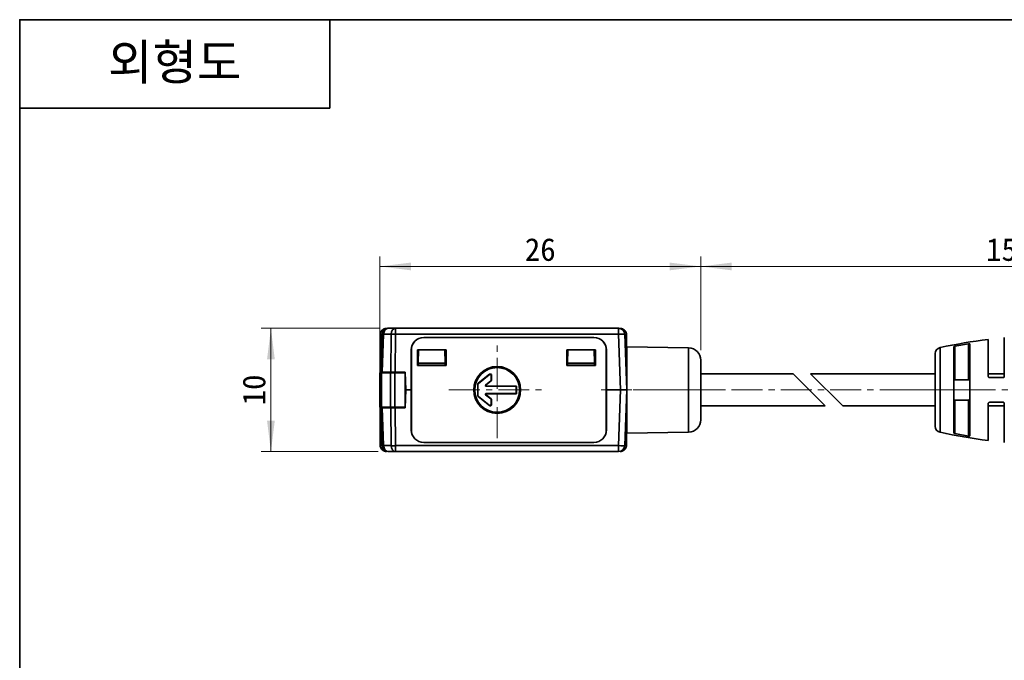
# Model space of a CAD drawing. Header units: millimetres. Extents: x 0 to 151, y 0 to 107.
# Tile 2 of 5: x 0 to 80, y 55 to 107. Entities that reach past the tile are written whole.
import ezdxf

# ---------------------------------------------------------------- set-up
doc = ezdxf.new("R2010")
doc.units = ezdxf.units.MM
doc.linetypes.add('CENTERX2', pattern=[4, 2.5, -0.5, 0.5, -0.5])
doc.layers.get('0').update_dxf_attribs({"lineweight": 0})
for name, color, linetype, lineweight in [('Dimension Layer', 3, 'Continuous', 18), ('외형선', 7, 'Continuous', 35), ('중심선2', 1, 'CENTERX2', 15)]:
    doc.layers.add(name, color=color, linetype=linetype, lineweight=lineweight)
doc.dimstyles.new('ISO-25', dxfattribs={"dimscale": 0.8, "dimtxt": 2.3, "dimasz": 3.15, "dimexe": 1, "dimexo": 1, "dimgap": 0.5, "dimtad": 1, "dimdec": 8, "dimdsep": 46, "dimtxsty": 'Standard', "dimblk": '_CAXARROW', "dimcen": 2.5, "dimdle": 6.3, "dimclrd": 1, "dimclre": 1, "dimclrt": 2, "dimadec": 8, "dimazin": 2, "dimtfac": 0.8, "dimtdec": 8, "dimtmove": 0, "dimatfit": 3, "dimfxl": 0, "dimarcsym": 0})

# ---------------------------------------------------------------- blocks, each defined once
blk = doc.blocks.new('*X6')
at = {"layer": 'Dimension Layer', "linetype": 'Continuous'}
for points in [[(29.185, 86.624), (31.705, 86.939), (31.705, 86.309)], [(55.185, 86.624), (52.665, 86.939), (52.665, 86.309)]]:
    blk.add_hatch(color=1, dxfattribs=at).paths.add_polyline_path(points, flags=0)
at = {"layer": 'Dimension Layer', "color": 1, "linetype": 'Continuous'}
for p, q in [((29.185, 77.412), (29.185, 87.424)), ((55.185, 79.825), (55.185, 87.424)), ((29.185, 86.624), (55.185, 86.624))]:
    blk.add_line(p, q, dxfattribs=at)
at = {"layer": 'Dimension Layer', "color": 2, "insert": (42.185, 87.982), "char_height": 1.84, "width": 5.08759, "attachment_point": 5}
blk.add_mtext('26', dxfattribs=at)
blk = doc.blocks.new('_CAXARROW')
blk.add_hatch(color=0).paths.add_polyline_path([(0, 0), (-1, 0.125), (-1, -0.125)], flags=0)
blk = doc.blocks.new('*X7')
at = {"layer": 'Dimension Layer', "linetype": 'Continuous'}
for points in [[(55.185, 86.624), (57.705, 86.939), (57.705, 86.309)], [(105.185, 86.624), (102.665, 86.939), (102.665, 86.309)]]:
    blk.add_hatch(color=1, dxfattribs=at).paths.add_polyline_path(points, flags=0)
at = {"layer": 'Dimension Layer', "color": 1, "linetype": 'Continuous'}
for p, q in [((55.185, 79.825), (55.185, 87.424)), ((105.185, 80.712), (105.185, 87.424)), ((55.185, 86.624), (105.185, 86.624))]:
    blk.add_line(p, q, dxfattribs=at)
at = {"layer": 'Dimension Layer', "color": 2, "insert": (80.185, 87.982), "char_height": 1.84, "width": 7.52402, "attachment_point": 5}
blk.add_mtext('150', dxfattribs=at)
blk = doc.blocks.new('*X8')
at = {"layer": 'Dimension Layer', "linetype": 'Continuous'}
for points in [[(20.357, 81.612), (20.042, 79.092), (20.672, 79.092)], [(20.357, 71.612), (20.042, 74.132), (20.672, 74.132)]]:
    blk.add_hatch(color=1, dxfattribs=at).paths.add_polyline_path(points, flags=0)
at = {"layer": 'Dimension Layer', "color": 1, "linetype": 'Continuous'}
for p, q in [((29.121, 81.612), (19.557, 81.612)), ((20.357, 71.612), (20.357, 81.612)), ((29.043, 71.612), (19.557, 71.612))]:
    blk.add_line(p, q, dxfattribs=at)
at = {"layer": 'Dimension Layer', "color": 2, "insert": (18.999, 76.612), "char_height": 1.84, "width": 4.76253, "attachment_point": 5, "rotation": 90}
blk.add_mtext('10', dxfattribs=at)

msp = doc.modelspace()

# ---------------------------------------------------------------- linework, layer by layer
at = {"layer": '외형선'}
for p, q in [((25.1312544, 106.62832224), (25.1312544, 99.44796384)), ((0, 99.44796384), (25.1312544, 99.44796384)), ((29.70288122, 81.59658295), (29.72087865, 81.59658295)), ((30.46015354, 81.61230529), (29.8452778, 81.61230529)), ((30.46015354, 81.61230529), (30.46015354, 81.12975504)), ((30.46015354, 81.61230529), (48.53038133, 81.61230529)), ((48.53038133, 81.12975504), (48.53038133, 81.61230529)), ((48.65478049, 81.59658295), (48.67277791, 81.59658295)), ((29.20355191, 78.01230529), (29.20355191, 81.09725363)), ((29.34558239, 81.12975504), (29.23846468, 78.06230529)), ((29.38482208, 78.06230529), (29.49193979, 81.12975504)), ((30.10681553, 81.12975504), (29.49193979, 81.12975504)), ((30.10681553, 81.12975504), (30.06244592, 78.06230529)), ((30.41578394, 78.06230529), (30.46015354, 81.12975504)), ((48.53038133, 81.12975504), (30.46015354, 81.12975504)), ((32.73776132, 80.86407741), (32.73782957, 80.86230529)), ((32.73776132, 80.86407741), (46.53789776, 80.86407741)), ((32.73782957, 80.86230529), (46.53782957, 80.86230529)), ((46.53782957, 80.86230529), (46.53789776, 80.86407741)), ((48.53038133, 81.12975504), (48.68813415, 76.61230529)), ((49.18782956, 76.61230529), (49.03007675, 81.12975504)), ((49.17210723, 81.09725363), (49.17210723, 78.91230529)), ((78.48782957, 77.71230529), (78.48782957, 80.71446515)), ((79.78782957, 80.86419493), (79.78782957, 77.7122706)), ((31.7334658, 76.61230529), (31.7354442, 79.85800747)), ((31.73782957, 79.86230529), (31.73544205, 79.86230529)), ((31.73782957, 73.36230529), (31.73782957, 79.86230529)), ((32.22661194, 79.87092558), (32.22680534, 78.60127939)), ((32.23782957, 79.85970966), (32.22661194, 79.87092558)), ((32.22661194, 79.87092558), (34.54904719, 79.87092558)), ((32.23782957, 78.61230529), (32.23782957, 79.85970966)), ((32.23782957, 79.85970966), (34.53782957, 79.85970966)), ((32.31607899, 79.85970966), (32.29732877, 78.78551037)), ((34.47833037, 78.78551037), (34.45958015, 79.85970966)), ((34.48782957, 79.26230529), (34.48782957, 79.85970966)), ((34.53782957, 79.85970966), (34.54904719, 79.87092558)), ((34.53782957, 79.85970966), (34.53782957, 78.61230529)), ((34.54904719, 79.87092558), (34.5488538, 78.60127939)), ((44.32661194, 79.87092558), (46.64904719, 79.87092558)), ((44.32661194, 79.87092558), (44.32680534, 78.60127938)), ((44.33782957, 79.85970966), (44.32661194, 79.87092558)), ((44.33782957, 78.61230529), (44.33782957, 79.85970966)), ((44.33782957, 79.85970966), (46.63782957, 79.85970966)), ((44.41607899, 79.85970966), (44.39732877, 78.78551037)), ((46.57833037, 78.78551037), (46.55958015, 79.85970966)), ((46.63782957, 79.85970966), (46.64904719, 79.87092558)), ((46.63782957, 79.85970966), (46.63782957, 78.61230529)), ((46.64904719, 79.87092558), (46.6488538, 78.60127939)), ((47.54021372, 79.86230529), (47.53782957, 79.86230529)), ((47.53782957, 79.86230529), (47.53782957, 73.36230529)), ((47.54021362, 79.86015924), (47.54219333, 76.61230529)), ((54.20528197, 80.02472533), (49.18782957, 80.11230529)), ((49.18782957, 80.11230529), (49.18782957, 76.61230529)), ((54.20528197, 76.61230529), (54.20528197, 80.02472533)), ((74.58368413, 76.61233619), (74.58368413, 80.04833655)), ((75.68782957, 73.12381778), (75.68783024, 80.10077746)), ((75.78782775, 80.15027432), (75.78783008, 77.44296767)), ((76.88782957, 77.44296767), (76.88782984, 80.34963601)), ((76.98782957, 80.3383123), (76.98783135, 72.88631539)), ((32.23782957, 79.26230529), (32.30565126, 79.26230529)), ((34.47000788, 79.26230529), (34.48782957, 79.26230529)), ((34.53782957, 79.26230529), (34.48782957, 79.26230529)), ((44.33782957, 79.26230529), (44.40565126, 79.26230529)), ((46.57000788, 79.26230529), (46.63782957, 79.26230529)), ((55.18782957, 76.61241055), (55.18782957, 79.02487763)), ((74.18782957, 79.55930308), (74.18782957, 76.57010951)), ((32.22680534, 78.60127939), (32.23782957, 78.61230529)), ((34.5488538, 78.60127939), (32.22680534, 78.60127939)), ((34.53782957, 78.61230529), (32.23782957, 78.61230529)), ((32.29446461, 78.62142251), (32.29430546, 78.61230529)), ((32.29732877, 78.78551037), (32.29446461, 78.62142251)), ((34.48119453, 78.62142251), (32.29446461, 78.62142251)), ((34.47833037, 78.78551037), (32.29732877, 78.78551037)), ((34.47833037, 78.78551037), (34.48119453, 78.62142251)), ((34.48135367, 78.61230529), (34.48119453, 78.62142251)), ((34.53782957, 78.61230529), (34.5488538, 78.60127939)), ((44.33782957, 78.61230529), (44.32680534, 78.60127938)), ((46.6488538, 78.60127939), (44.32680534, 78.60127938)), ((46.63782957, 78.61230529), (44.33782957, 78.61230529)), ((44.39446461, 78.62142251), (44.39430546, 78.61230529)), ((44.39732877, 78.78551037), (44.39446461, 78.62142251)), ((46.58119453, 78.62142251), (44.39446461, 78.62142251)), ((46.57833037, 78.78551037), (44.39732877, 78.78551037)), ((46.57833037, 78.78551037), (46.58119453, 78.62142251)), ((46.58135367, 78.61230529), (46.58119453, 78.62142251)), ((46.63782957, 78.61230529), (46.6488538, 78.60127939)), ((49.18782957, 78.91230529), (49.1075118, 78.91230529)), ((29.1852323, 75.21230529), (29.1852323, 78.01230529)), ((29.33167891, 78.01230529), (29.1852323, 78.01230529)), ((29.23846468, 78.06230529), (29.23671865, 78.01230529)), ((29.23846468, 78.06230529), (29.38482208, 78.06230529)), ((29.33167891, 78.01230529), (29.33167891, 75.21230529)), ((30.03878569, 78.01230529), (29.33167891, 78.01230529)), ((29.38482208, 78.06230529), (30.06244592, 78.06230529)), ((29.6852323, 78.01230529), (29.6852323, 78.06230529)), ((29.83167891, 78.06230529), (29.83167891, 78.01230529)), ((30.03878569, 75.21230529), (30.03878569, 78.01230529)), ((30.39233908, 78.01230529), (30.03878569, 78.01230529)), ((30.06244592, 78.06230529), (30.41578394, 78.06230529)), ((30.23878569, 78.01230529), (30.23878569, 78.06230529)), ((30.39233908, 78.01230529), (30.39233908, 75.21230529)), ((31.23425645, 78.01230529), (30.39233908, 78.01230529)), ((31.24884721, 78.06230529), (30.41578394, 78.06230529)), ((30.59233908, 78.06230529), (30.59233908, 78.01230529)), ((30.9852323, 78.01230529), (30.9852323, 78.06230529)), ((31.02745722, 78.06230529), (31.02847768, 78.01230529)), ((31.23425645, 75.21230529), (31.23425645, 78.01230529)), ((31.24884721, 78.06230529), (31.28861752, 76.61230529)), ((38.07291942, 77.88273737), (37.15787682, 77.15070329)), ((37.1753372, 77.14231139), (38.05545904, 77.84640886)), ((38.07291942, 77.88273737), (38.05545904, 77.84640886)), ((38.21782957, 77.76836955), (38.23528995, 77.80469806)), ((38.21782957, 77.76836955), (38.21782957, 77.42433849)), ((38.21782957, 77.42433849), (38.23528995, 77.4159466)), ((38.23528995, 77.80469806), (38.23528995, 77.4159466)), ((62.68072279, 77.91230529), (55.18782957, 77.91230529)), ((62.68072279, 77.91230529), (65.28072279, 75.31230529)), ((64.09493635, 77.91230529), (66.69493635, 75.31230529)), ((74.18782957, 77.91230529), (64.09493635, 77.91230529)), ((75.78783008, 77.44296767), (76.88782957, 77.44296767)), ((79.78782957, 77.91230529), (78.48782957, 77.91230529)), ((31.23425645, 76.61230529), (31.28861752, 76.61230529)), ((31.24884721, 75.16230529), (31.28861752, 76.61230529)), ((31.7334658, 76.61230529), (31.28861752, 76.61230529)), ((31.73544551, 73.36445139), (31.7334658, 76.61230529)), ((37.13782957, 77.06427208), (37.12036918, 77.07266398)), ((37.12036918, 76.1519466), (37.12036918, 77.07266398)), ((37.13782957, 76.16033849), (37.13782957, 77.06427208)), ((37.1753372, 77.14231139), (37.15787682, 77.15070329)), ((38.18032194, 77.34629918), (37.74906606, 77.00129448)), ((37.7988418, 77.01875487), (37.74906606, 77.00129448)), ((37.78028179, 76.91230529), (37.83005752, 76.92976567)), ((37.78028179, 76.91230529), (40.23782957, 76.91230529)), ((37.7988418, 77.01875487), (38.19778232, 77.33790729)), ((37.83005752, 76.92976567), (40.25528995, 76.92976567)), ((38.18032194, 77.34629918), (38.19778232, 77.33790729)), ((40.23782957, 76.91230529), (40.25528995, 76.92976567)), ((40.23782957, 76.91230529), (40.23782957, 76.31230529)), ((40.25528995, 76.92976567), (40.25528995, 76.2948449)), ((47.54219333, 76.61230529), (47.54021493, 73.366603)), ((48.68813415, 76.61230529), (47.54219333, 76.61230529)), ((48.68813415, 76.61230529), (48.53038133, 72.09485554)), ((49.03007675, 72.09485554), (49.18782956, 76.61230529)), ((49.18782957, 76.61230529), (49.18782957, 73.11230529)), ((54.20528197, 73.19988524), (54.20528197, 76.61230529)), ((55.18782957, 74.19973294), (55.18782957, 76.61241055)), ((74.58368413, 73.17627403), (74.58368413, 76.61233619)), ((37.13782957, 76.16033849), (37.12036918, 76.1519466)), ((37.1753372, 76.08229918), (37.15787682, 76.07390729)), ((37.15787682, 76.07390729), (38.07291942, 75.3418732)), ((38.05545904, 75.37820171), (37.1753372, 76.08229918)), ((37.74906606, 76.22331609), (37.7988418, 76.2058557)), ((37.74906606, 76.22331609), (38.18032194, 75.87831139)), ((37.83005752, 76.2948449), (37.78028179, 76.31230529)), ((40.23782957, 76.31230529), (37.78028179, 76.31230529)), ((38.19778232, 75.88670329), (37.7988418, 76.2058557)), ((40.25528995, 76.2948449), (37.83005752, 76.2948449)), ((38.18032194, 75.87831139), (38.19778232, 75.88670329)), ((38.21782957, 75.80027208), (38.23528995, 75.80866398)), ((38.21782957, 75.80027208), (38.21782957, 75.45624103)), ((38.23528995, 75.80866398), (38.23528995, 75.41991252)), ((40.23782957, 76.31230529), (40.25528995, 76.2948449)), ((74.18782957, 76.57010951), (74.18782957, 73.66530749)), ((29.1852323, 75.21230529), (29.33167891, 75.21230529)), ((29.20355191, 72.12736221), (29.20355191, 75.21230529)), ((29.23846468, 75.16230529), (29.23671865, 75.21230529)), ((29.23846468, 75.16230529), (29.34558239, 72.09485554)), ((29.38482208, 75.16230529), (29.23846468, 75.16230529)), ((29.33167891, 75.21230529), (30.03878569, 75.21230529)), ((29.49193979, 72.09485554), (29.38482208, 75.16230529)), ((30.06244592, 75.16230529), (29.38482208, 75.16230529)), ((29.6852323, 75.16230529), (29.6852323, 75.21230529)), ((29.83167891, 75.21230529), (29.83167891, 75.16230529)), ((30.03878569, 75.21230529), (30.39233908, 75.21230529)), ((30.06244592, 75.16230529), (30.10681553, 72.09485554)), ((30.41578394, 75.16230529), (30.06244592, 75.16230529)), ((30.23878569, 75.16230529), (30.23878569, 75.21230529)), ((30.39233908, 75.21230529), (31.23425645, 75.21230529)), ((30.46015354, 72.09485554), (30.41578394, 75.16230529)), ((30.41578394, 75.16230529), (31.24884721, 75.16230529)), ((30.59233908, 75.21230529), (30.59233908, 75.16230529)), ((30.9852323, 75.21230529), (30.9852323, 75.16230529)), ((31.03365481, 75.16230529), (31.0347922, 75.21230529)), ((38.05545904, 75.37820171), (38.07291942, 75.3418732)), ((38.23528995, 75.41991252), (38.21782957, 75.45624103)), ((55.18782957, 75.31230529), (65.28072279, 75.31230529)), ((66.69493635, 75.31230529), (74.18782957, 75.31230529)), ((75.78782957, 75.7816429), (75.7878276, 73.07433628)), ((76.88783098, 75.7816429), (75.78782957, 75.7816429)), ((76.88782971, 72.87497458), (76.88783098, 75.7816429)), ((78.48782957, 72.51014542), (78.48782957, 75.51230529)), ((78.48782957, 75.31230529), (79.78782957, 75.31230529)), ((79.78782957, 75.51230529), (79.78782957, 72.36041564)), ((49.1075118, 74.31230529), (49.18782957, 74.31230529)), ((49.17210722, 74.31230529), (49.17210722, 72.12736237)), ((31.73544542, 73.36230529), (31.73782957, 73.36230529)), ((47.53782957, 73.36230529), (47.54021709, 73.36230529)), ((49.18782957, 73.11230529), (54.20528197, 73.19988524)), ((29.49193979, 72.09485554), (30.10681553, 72.09485554)), ((30.46015354, 72.09485554), (48.53038133, 72.09485554)), ((30.46015354, 72.09485554), (30.46015354, 71.61230529)), ((32.73782957, 72.36230529), (32.73776132, 72.36053317)), ((46.53789776, 72.36053317), (32.73776132, 72.36053317)), ((46.53782957, 72.36230529), (32.73782957, 72.36230529)), ((46.53789776, 72.36053317), (46.53782957, 72.36230529)), ((48.53038133, 71.61230529), (48.53038133, 72.09485554)), ((29.72087864, 71.62802763), (29.7028865, 71.62802763)), ((29.8452778, 71.61230529), (30.46015354, 71.61230529)), ((48.53038133, 71.61230529), (30.46015354, 71.61230529)), ((48.67277249, 71.62802763), (48.6547805, 71.62802763))]:
    msp.add_line(p, q, dxfattribs=at)
msp.add_lwpolyline([(0, 0), (0, 106.62832224), (150.7875264, 106.62832224), (150.7875264, 0)], close=True, dxfattribs=at)
for points in [[(75.78782775, 80.15027432), (75.75434171, 80.1421266), (75.7252455, 80.13177542), (75.70259942, 80.11976472), (75.68971537, 80.1072015), (75.68783024, 80.10077746)], [(76.88782984, 80.34963601), (75.78782775, 80.15027432)], [(76.98782957, 80.3383123), (76.98228656, 80.34692076), (76.96583578, 80.35254137), (76.94117793, 80.35445068), (76.91170982, 80.35288223), (76.88782984, 80.34963601)], [(78.48782957, 77.71230529), (78.49393671, 77.67789407), (78.51148897, 77.64771338), (78.53863623, 77.625242), (78.57160308, 77.61363056), (78.58783037, 77.61230529)], [(78.58783037, 77.61230529), (79.68782766, 77.61230529)], [(79.68782766, 77.61230529), (79.719898, 77.61758667), (79.74863831, 77.63291828), (79.77073358, 77.65638638), (79.78423509, 77.6857351), (79.78782956, 77.7122706)], [(78.58783039, 75.61230529), (78.5547408, 75.6066723), (78.52575627, 75.59070749), (78.50325906, 75.56567034), (78.49014526, 75.533701), (78.48782957, 75.51230529)], [(79.68782767, 75.61230529), (78.58783039, 75.61230529)], [(79.78782957, 75.51230529), (79.7821441, 75.54554336), (79.76540487, 75.57540896), (79.74013179, 75.59753719), (79.70982796, 75.60985564), (79.68782767, 75.61230529)], [(75.68782957, 73.12381778), (75.69408938, 73.11179221), (75.71193881, 73.09920931), (75.73979914, 73.08718427), (75.77376523, 73.07734727), (75.7878276, 73.07433628)], [(75.7878276, 73.07433628), (76.88782971, 72.87497458)], [(76.88782971, 72.87497458), (76.91964862, 72.87101257), (76.94837125, 72.87031195), (76.97034435, 72.87300601), (76.98386236, 72.87884228), (76.98783135, 72.88631539)]]:
    msp.add_lwpolyline(points, dxfattribs=at)
for radius in [1.9, 1.85, 1.81507923]:
    msp.add_circle((38.68782957, 76.61230529), radius, dxfattribs=at)
for centre, radius, start, end in [((29.8452778, 81.11230529), 0.5, 90, 178), ((48.53038133, 81.11230529), 0.5, 2, 90), ((32.73782957, 79.86169429), 1.00238293, 90.0039009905, 180.2106549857), ((32.73782957, 79.86230529), 1, 90, 180), ((46.53782957, 79.86230529), 1, 0, 90), ((46.53782957, 79.86169429), 1.00238293, 359.9122976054, 89.9961022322), ((84.68782957, 32.60252268), 48.50978261, 97.3430168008, 102.0222123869), ((54.18782957, 79.02487763), 1, 360, 88.9999999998), ((74.68782957, 79.55930308), 0.5, 102.0222123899, 180), ((38.11776861, 77.76811598), 0.1003244, 0.1451957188, 128.5146125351), ((38.135229, 77.80444449), 0.1003244, 0.1451957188, 128.5146125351), ((38.11776861, 77.42439707), 0.10007503, 308.6933485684, 359.9664596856), ((38.135229, 77.41600517), 0.10007503, 308.6933485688, 359.9664596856), ((37.22043014, 77.0726054), 0.10007503, 128.6933485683, 179.9664596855), ((37.23789052, 77.06421351), 0.10007503, 128.6933485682, 179.9664596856), ((37.7804555, 76.96233576), 0.05027748, 128.8587486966, 269.8010595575), ((37.83023124, 76.97979615), 0.05027748, 128.8587486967, 269.8010595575), ((37.22043014, 76.15200517), 0.10007503, 180.0335403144, 231.3066514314), ((37.23789052, 76.16039707), 0.10007503, 180.0335403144, 231.3066514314), ((37.7804555, 76.26227481), 0.05027748, 90.1989404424, 231.1412513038), ((37.83023124, 76.24481443), 0.05027748, 90.1989404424, 231.1412513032), ((38.11776861, 75.80021351), 0.10007503, 0.0335403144, 51.3066514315), ((38.135229, 75.8086054), 0.10007503, 0.0335403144, 51.3066514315), ((38.11776861, 75.4564946), 0.1003244, 231.4853874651, 359.8548042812), ((38.135229, 75.42016608), 0.1003244, 231.485387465, 359.8548042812), ((54.18782957, 74.19973294), 1, 271.0000000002, 0), ((74.68782957, 73.66530749), 0.5, 180, 257.9777876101), ((32.73782957, 73.36291628), 1.00238293, 179.9122943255, 269.9960990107), ((32.73782957, 73.36230529), 1, 180, 270), ((46.53782957, 73.36230529), 1, 270, 0), ((46.53782957, 73.36291628), 1.00238293, 270.003897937, 0.210648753), ((84.68782957, 120.6220879), 48.50978261, 257.9777876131, 262.6569831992), ((29.8452778, 72.11230529), 0.5, 182, 270), ((48.53038133, 72.11230529), 0.5, 270, 357.9999999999)]:
    msp.add_arc(centre, radius, start, end, dxfattribs=at)
for centre, major_axis, ratio, start_param, end_param in [((29.8452778, 81.11230529), (0, 0.5), 0.7071067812, 0, 1.5358897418), ((30.46015354, 81.11230529), (0, -0.5), 0.7071067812, 3.1415926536, 4.6774823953), ((29.8452778, 81.11230529), (0.49969541, -0.01744975), 0.0144543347, 2.3566991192, 3.1415926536), ((30.46015354, 81.11230529), (0.4999477, -0.00723157), 0.0348958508, 1.5713010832, 2.3561946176), ((48.53038133, 81.11230529), (0.49969541, 0.01744975), 0.0348782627, 0, 1.5695783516), ((29.8452778, 72.11230529), (-0.49969541, -0.01744975), 0.0144543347, 0.0000014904, 0.7848935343), ((29.8452778, 72.11230529), (0, 0.5), 0.7071067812, 1.6057029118, 3.141592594), ((30.46015354, 72.11230529), (-0.4999477, -0.00723157), 0.0348958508, 0.785398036, 1.5702915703), ((30.46015354, 72.11230529), (0, -0.5), 0.7071067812, 4.7472955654, 6.2831852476), ((48.53038133, 72.11230529), (-0.49969541, 0.01744975), 0.0348782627, 1.572014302, 3.1415926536)]:
    msp.add_ellipse(centre, major_axis=major_axis, ratio=ratio, start_param=start_param, end_param=end_param, dxfattribs=at)
for points in [[(29.70288122, 81.59658295), (29.68415787, 81.59658295), (29.6469741, 81.59450655), (29.59131325, 81.58508049), (29.53726579, 81.56947824), (29.48579317, 81.54816867), (29.43656201, 81.52100845), (29.39063598, 81.48840649), (29.34898086, 81.45115306), (29.31172809, 81.40949848), (29.27912618, 81.36357251), (29.2519659, 81.31434111), (29.23065641, 81.26286844), (29.21505433, 81.20882138), (29.2056283, 81.1531607), (29.20355191, 81.11597699), (29.20355191, 81.09725363)], [(49.17210723, 81.09725363), (49.17210723, 81.11597699), (49.17003083, 81.15316076), (49.16060477, 81.2088216), (49.14500252, 81.26286906), (49.12369295, 81.31434168), (49.09653273, 81.36357285), (49.06393077, 81.40949887), (49.02667734, 81.45115399), (48.98502276, 81.48840676), (48.93909679, 81.52100868), (48.88986539, 81.54816895), (48.83839272, 81.56947845), (48.78434566, 81.58508053), (48.72868498, 81.59450655), (48.69150127, 81.59658295), (48.67277791, 81.59658295)], [(75.68782957, 77.30512561), (75.68782957, 77.31586863), (75.68919904, 77.33583853), (75.6945068, 77.3613669), (75.70239266, 77.38285458), (75.71234128, 77.40066398), (75.72380974, 77.414967), (75.7362879, 77.42599921), (75.74918116, 77.43396965), (75.76210076, 77.43927485), (75.77500016, 77.44231282), (75.7835584, 77.44296767), (75.78782957, 77.44296767)], [(76.88782957, 77.44296767), (76.89210073, 77.44296767), (76.90065896, 77.44231281), (76.91355828, 77.43927488), (76.9264781, 77.4339696), (76.93937135, 77.42599913), (76.95184957, 77.41496681), (76.96331793, 77.40066386), (76.97326654, 77.38285444), (76.98115235, 77.36136682), (76.98646009, 77.3358385), (76.98782957, 77.31586862), (76.98782957, 77.30512561)], [(48.68813415, 76.61230529), (48.70675984, 76.61230529), (48.74407664, 76.61230529), (48.79969196, 76.61230529), (48.85378668, 76.61230529), (48.90529296, 76.61230529), (48.95456889, 76.61230529), (49.00053902, 76.61230529), (49.04224363, 76.61230529), (49.07954184, 76.61230529), (49.11217909, 76.61230529), (49.13936943, 76.61230529), (49.16070125, 76.61230529), (49.17631882, 76.61230529), (49.18575062, 76.61230529), (49.18782956, 76.61230529), (49.18782956, 76.61230529)], [(75.78782957, 75.7816429), (75.78355841, 75.7816429), (75.77500018, 75.78229776), (75.76210088, 75.78533569), (75.74918108, 75.79064096), (75.73628782, 75.79861142), (75.72380959, 75.80964373), (75.71234122, 75.8239467), (75.7023926, 75.84175612), (75.69450678, 75.86324374), (75.68919904, 75.88877207), (75.68782957, 75.90874195), (75.68782957, 75.91948496)], [(76.98782957, 75.91948496), (76.98782957, 75.90874194), (76.98646009, 75.88877203), (76.98115233, 75.86324364), (76.97326645, 75.84175593), (76.9633178, 75.82394651), (76.95184929, 75.80964347), (76.93937114, 75.7986113), (76.92647786, 75.79064087), (76.91355833, 75.78533572), (76.90065896, 75.78229776), (76.89210073, 75.7816429), (76.88782957, 75.7816429)], [(29.7028865, 71.62802763), (29.68415883, 71.62802763), (29.64698272, 71.63010318), (29.59131389, 71.6395294), (29.53725417, 71.65513601), (29.48578048, 71.67644837), (29.43656212, 71.70360252), (29.39063772, 71.73620263), (29.34898127, 71.77345699), (29.31172691, 71.81511344), (29.2791268, 71.86103784), (29.25197266, 71.9102562), (29.23066029, 71.96172989), (29.21505368, 72.01578961), (29.20562747, 72.07145844), (29.20355191, 72.10863455), (29.20355191, 72.12736221)], [(48.67277249, 71.62802763), (48.69150044, 71.62802763), (48.72867494, 71.63010312), (48.78433854, 71.63952832), (48.8383844, 71.65512923), (48.8898599, 71.67643885), (48.93909324, 71.7035996), (48.98502142, 71.73620259), (49.02667834, 71.77345746), (49.06393255, 71.81511383), (49.09653549, 71.86104196), (49.12369629, 71.91027554), (49.14500583, 71.9617511), (49.16060657, 72.01579655), (49.17003174, 72.07145998), (49.17210722, 72.10863442), (49.17210722, 72.12736237)]]:
    msp.add_open_spline(points, degree=3, dxfattribs=at)
at = {"layer": '중심선2'}
for p, q in [((38.68782957, 72.71230529), (38.68782957, 80.51230529)), ((34.78782957, 76.61230529), (42.58782957, 76.61230529)), ((47.1075118, 76.61230529), (51.18782957, 76.61230529)), ((56.20528197, 76.61230529), (47.18782957, 76.61230529)), ((52.20528197, 76.61230529), (57.18782957, 76.61230529)), ((76.18782957, 76.61230529), (53.18782957, 76.61230529)), ((72.18782957, 76.61230529), (76.58368413, 76.61230529)), ((72.58368413, 76.61230529), (86.68782957, 76.61230529))]:
    msp.add_line(p, q, dxfattribs=at)

# ---------------------------------------------------------------- texts
at = {"layer": '외형선', "insert": (12.5656272, 103.03814304), "char_height": 2.87214336, "width": 25.1312544, "attachment_point": 5}
msp.add_mtext('{\\ftahoma|b1|i0|c0|p34;외형도}', dxfattribs=at)

# ---------------------------------------------------------------- dimensions: what is measured, and where the dimension line sits
at = {"layer": 'Dimension Layer'}
dim = msp.add_linear_dim(base=(55.1852322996, 86.6236608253), p1=(29.1852322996, 76.6123052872), p2=(55.1852322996, 79.0248776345), dimstyle='ISO-25', override={"dimscale": 0.8, "dimsah": 1, "dimtfill": 1, "dimtolj": 1, "dimtzin": 8}, dxfattribs=at)
dim.commit()
dim.dimension.update_dxf_attribs({"geometry": '*X6', "text_midpoint": (42.1852327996, 87.9824290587)})
dim = msp.add_linear_dim(base=(105.18482957, 86.62366083), p1=(55.1852323, 79.02487763), p2=(105.18482957, 79.91230529), text='150', dimstyle='ISO-25', override={"dimscale": 0.8, "dimsah": 1, "dimtfac": 1, "dimtfill": 1, "dimtolj": 1}, dxfattribs=at)
dim.commit()
dim.dimension.update_dxf_attribs({"geometry": '*X7', "text_midpoint": (80.18503143, 87.98168352)})
dim = msp.add_linear_dim(base=(20.3570878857, 81.6123052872), p1=(29.8426805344, 71.6123052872), p2=(29.9206795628, 81.6123052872), angle=90, dimstyle='ISO-25', override={"dimscale": 0.8, "dimsah": 1, "dimtfill": 1, "dimtolj": 1, "dimtzin": 8}, dxfattribs=at)
dim.commit()
dim.dimension.update_dxf_attribs({"geometry": '*X8', "text_midpoint": (18.9990651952, 76.6123057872)})

doc.saveas('drawing.dxf')
